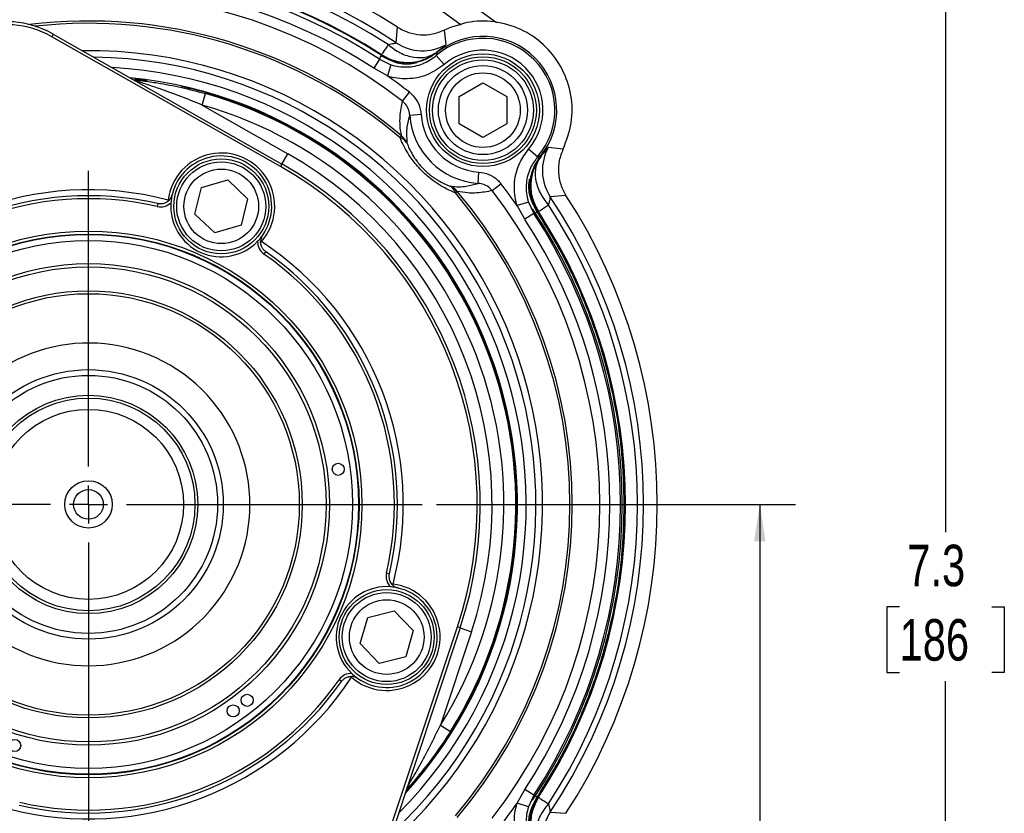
# Model space of a CAD drawing. Header units: inches. Extents: x 0.4 to 16.6, y 0.2 to 10.8.
# Tile 6 of 16: x 4 to 7.4, y 5.7 to 8.5. Entities that reach past the tile are written whole.
import ezdxf

# ---------------------------------------------------------------- set-up
doc = ezdxf.new("R2010")
doc.units = ezdxf.units.IN
doc.header["$MEASUREMENT"] = 0
doc.layers.add('SLD-0', color=7, linetype='Continuous', lineweight=25)
doc.styles.add('SLDTEXTSTYLE0', font='TXT', dxfattribs={"width": 0.75})
doc.dimstyles.new('SLDDIMSTYLE0', dxfattribs={"dimtxt": 0.145833, "dimasz": 0.13, "dimexe": 0, "dimexo": 0.0625, "dimgap": 0.036458, "dimtad": 0, "dimtih": 1, "dimtoh": 1, "dimdec": 1, "dimlfac": 1.5, "dimrnd": 1e-09, "dimzin": 12, "dimdsep": 46, "dimtxsty": 'SLDTEXTSTYLE0', "dimsah": 1, "dimcen": 0.09, "dimadec": 0, "dimazin": 3, "dimtfac": 1, "dimtdec": 1, "dimtofl": 0, "dimtmove": 0, "dimatfit": 3, "dimfxl": 0, "dimfrac": 2, "dimtolj": 1, "dimtzin": 12, "dimarcsym": 0})

# ---------------------------------------------------------------- blocks, each defined once
blk = doc.blocks.new('_D')
at = {"layer": 'SLD-0'}
for p, q in [((4.2852, 8.7932), (7.3689, 8.7932)), ((7.2439, 8.7932), (7.2439, 6.6986)), ((7.0822, 6.4373), (7.0379, 6.4373)), ((7.0379, 6.4373), (7.0379, 6.2056)), ((7.4055, 6.4373), (7.4498, 6.4373)), ((7.4498, 6.4373), (7.4498, 6.2056)), ((7.0379, 6.2056), (7.0822, 6.2056)), ((7.4498, 6.2056), (7.4055, 6.2056)), ((7.2439, 3.9019), (7.2439, 6.1761)), ((5.9137, 3.9019), (7.3689, 3.9019))]:
    blk.add_line(p, q, dxfattribs=at)
for points in [[(7.2439, 8.7932), (7.2239, 8.6632), (7.2639, 8.6632)], [(7.2439, 3.9019), (7.2639, 4.0319), (7.2239, 4.0319)]]:
    blk.add_solid(points, dxfattribs=at)
at = {"layer": 'SLD-0', "char_height": 0.14583, "attachment_point": 1, "style": 'SLDTEXTSTYLE0'}
for s, insert in [('7.3', (7.1092, 6.6549)), ('186', (7.0822, 6.3936))]:
    blk.add_mtext(s, dxfattribs=dict(at, insert=insert))
blk = doc.blocks.new('_D_3')
at = {"layer": 'SLD-0'}
for p, q in [((5.4569, 6.7965), (6.7167, 6.7965)), ((6.5917, 6.7965), (6.5917, 5.5152)), ((6.4301, 5.2539), (6.3857, 5.2539)), ((6.3857, 5.2539), (6.3857, 5.0222)), ((6.7534, 5.2539), (6.7977, 5.2539)), ((6.7977, 5.2539), (6.7977, 5.0222)), ((6.3857, 5.0222), (6.4301, 5.0222)), ((6.7977, 5.0222), (6.7534, 5.0222)), ((6.5917, 3.9019), (6.5917, 4.9926)), ((5.9137, 3.9019), (6.7167, 3.9019))]:
    blk.add_line(p, q, dxfattribs=at)
for points in [[(6.5917, 6.7965), (6.5717, 6.6665), (6.6117, 6.6665)], [(6.5917, 3.9019), (6.6117, 4.0319), (6.5717, 4.0319)]]:
    blk.add_solid(points, dxfattribs=at)
at = {"layer": 'SLD-0', "char_height": 0.14583, "attachment_point": 1, "style": 'SLDTEXTSTYLE0'}
for s, insert in [('4.3', (6.4571, 5.4715)), ('110', (6.4301, 5.2102))]:
    blk.add_mtext(s, dxfattribs=dict(at, insert=insert))
blk = doc.blocks.new('SW_CENTERMARKSYMBOL_0')
at = {"layer": 'SLD-0', "color": 0}
for p, q in [((0, 0.1333), (0, 1.1717)), ((0, 0), (0, 0.0667)), ((-0.1333, 0), (-1.1717, 0)), ((0, 0), (-0.0667, 0)), ((0, 0), (0, -0.0667)), ((0, 0), (0.0667, 0)), ((0.1333, 0), (1.1717, 0)), ((0, -0.1333), (0, -1.1717))]:
    blk.add_line(p, q, dxfattribs=at)

msp = doc.modelspace()

# ---------------------------------------------------------------- linework, layer by layer
at = {"color": 7, "linetype": 'Continuous', "lineweight": 25}
for p, q in [((5.2996, 8.7567), (5.6669, 8.4895)), ((5.3156, 8.4177), (5.3203, 8.4726)), ((4.1114, 8.4484), (4.1062, 8.4393)), ((4.9094, 7.9829), (4.1062, 8.4393)), ((4.1114, 8.4484), (4.9145, 7.992)), ((5.4835, 8.4626), (5.49, 8.4113)), ((5.2656, 8.3699), (5.2639, 8.3759)), ((5.4562, 8.373), (5.4832, 8.3413)), ((5.2568, 8.3599), (5.2364, 8.3287)), ((5.2568, 8.3599), (5.2971, 8.3408)), ((5.2971, 8.3408), (5.2844, 8.3012)), ((5.2844, 8.3012), (5.2364, 8.3287)), ((5.5365, 8.2293), (5.6199, 8.2774)), ((5.6199, 8.2774), (5.7032, 8.2293)), ((4.6342, 8.1992), (4.6456, 8.2393)), ((5.3373, 8.2131), (5.3616, 8.2444)), ((5.5365, 8.1331), (5.5365, 8.2293)), ((5.7032, 8.2293), (5.7032, 8.1331)), ((4.6342, 8.1992), (4.9351, 8.0282)), ((5.3628, 8.1639), (5.4027, 8.1666)), ((5.6199, 8.085), (5.5365, 8.1331)), ((5.7032, 8.1331), (5.6199, 8.085)), ((5.3291, 8.0845), (5.3343, 8.0906)), ((4.9145, 7.992), (4.9351, 8.0282)), ((5.8117, 8.0175), (5.78, 8.0445)), ((5.818, 8.0225), (5.8237, 8.0197)), ((5.8499, 8.0513), (5.9013, 8.0448)), ((4.9145, 7.992), (4.9094, 7.9829)), ((5.6026, 7.9242), (5.6053, 7.964)), ((5.7881, 7.9484), (5.8012, 7.982)), ((4.6317, 7.9098), (4.7241, 7.9368)), ((4.7241, 7.9368), (4.7936, 7.8703)), ((5.6518, 7.8986), (5.683, 7.9229)), ((4.6089, 7.8163), (4.6317, 7.9098)), ((5.5231, 7.8904), (5.5293, 7.8956)), ((5.9113, 7.8816), (5.8563, 7.8769)), ((4.479, 7.8529), (4.4766, 7.8428)), ((4.5151, 7.8655), (4.5167, 7.863)), ((4.7936, 7.8703), (4.7708, 7.7768)), ((5.7795, 7.8584), (5.7399, 7.8458)), ((5.7674, 7.7978), (5.7399, 7.8458)), ((5.7795, 7.8584), (5.7986, 7.8182)), ((4.6784, 7.7498), (4.6089, 7.8163)), ((5.7986, 7.8182), (5.7674, 7.7978)), ((5.8146, 7.8253), (5.8086, 7.8269)), ((4.7708, 7.7768), (4.6784, 7.7498)), ((4.8394, 7.7194), (4.8424, 7.7198)), ((4.8572, 7.6846), (4.8512, 7.676)), ((5.2916, 6.5528), (5.2815, 6.5551)), ((5.3042, 6.5167), (5.3017, 6.515)), ((5.1886, 6.3074), (5.2153, 6.3998)), ((5.2153, 6.3998), (5.3087, 6.4229)), ((5.3087, 6.4229), (5.3754, 6.3535)), ((5.2386, 5.4894), (5.5301, 6.366)), ((5.54, 6.3627), (5.2485, 5.4861)), ((5.54, 6.3627), (5.5301, 6.366)), ((5.54, 6.3627), (5.5795, 6.3495)), ((5.3754, 6.3535), (5.3487, 6.2611)), ((5.5795, 6.3495), (5.4703, 6.0211)), ((5.2553, 6.238), (5.1886, 6.3074)), ((5.3487, 6.2611), (5.2553, 6.238)), ((5.1581, 6.1923), (5.1585, 6.1894)), ((5.1232, 6.1746), (5.1147, 6.1805)), ((5.4703, 6.0211), (5.5056, 5.999)), ((5.7399, 5.7473), (5.7674, 5.7953)), ((5.7986, 5.7749), (5.7674, 5.7953)), ((5.7986, 5.7749), (5.7795, 5.7346)), ((5.7795, 5.7346), (5.7399, 5.7473)), ((5.8086, 5.7661), (5.8146, 5.7678)), ((5.8563, 5.7161), (5.9113, 5.7115))]:
    msp.add_line(p, q, dxfattribs=at)
at = {"color": 8, "linetype": 'Continuous', "lineweight": 25}
for p, q in [((5.5436, 8.4803), (5.1879, 8.7391)), ((5.4037, 5.8506), (5.3482, 5.7859))]:
    msp.add_line(p, q, dxfattribs=at)
at = {"color": 8, "linetype": 'Continuous', "lineweight": 25, "flags": 128}
msp.add_lwpolyline([(4.398, 8.2911), (4.4122, 8.2894), (4.4411, 8.2857)], dxfattribs=at)
at = {"color": 7, "linetype": 'Continuous', "lineweight": 25}
for centre, radius in [((5.6199, 8.1812), 0.1979), ((5.6199, 8.1812), 0.1875), ((5.6199, 8.1812), 0.1771), ((5.6199, 8.1812), 0.1563), ((5.6199, 8.1812), 0.131), ((4.7013, 7.8433), 0.1667), ((4.7013, 7.8433), 0.1563), ((4.7013, 7.8433), 0.131), ((4.2352, 6.7965), 0.9601), ((4.2352, 6.7965), 0.9497), ((4.2352, 6.7965), 0.948), ((4.2352, 6.7965), 0.9272), ((4.2352, 6.7965), 0.8459), ((4.2352, 6.7965), 0.8343), ((4.2352, 6.7965), 0.75), ((4.2352, 6.7965), 0.74), ((4.2352, 6.7965), 0.4733), ((4.2352, 6.7965), 0.4533), ((4.2352, 6.7965), 0.3836), ((4.2352, 6.7965), 0.3737), ((4.2352, 6.7965), 0.3338), ((5.112, 6.9198), 0.0212), ((4.2352, 6.7965), 0.0833), ((4.2352, 6.7965), 0.0521), ((5.282, 6.3305), 0.1667), ((5.282, 6.3305), 0.1563), ((5.282, 6.3305), 0.131), ((4.7924, 6.1084), 0.0212), ((4.7431, 6.0712), 0.0212), ((3.9763, 5.9498), 0.0212)]:
    msp.add_circle(centre, radius, dxfattribs=at)
for centre, radius, start, end in [((4.2352, 6.7965), 1.9967, 57.0827, 122.9173), ((4.2352, 6.7965), 1.9482, 56.3186, 123.6814), ((4.2352, 6.7965), 1.9271, 56.9214, 123.0786), ((4.2352, 6.7965), 1.8849, 56.9214, 123.0786), ((4.2352, 6.7965), 1.8826, 56.9123, 123.0877), ((4.2352, 6.7965), 1.8676, 56.8366, 123.1634), ((4.2352, 6.7965), 1.8303, 56.8366, 123.1634), ((4.2352, 6.7965), 1.7948, 52.1172, 127.8828), ((3.9467, 8.1586), 0.3333, 60.3924, 111), ((3.9467, 8.1586), 0.3229, 60.3924, 111), ((5.62, 8.1813), 0.2522, 319.4979, 130.5021), ((5.62, 8.1813), 0.2589, 321.2653, 128.7347), ((5.408, 8.5564), 0.1667, 236.3445, 299.4476), ((5.62, 8.1813), 0.2105, 319.4979, 130.5021), ((4.2352, 6.7965), 1.8344, 52.1172, 55.1115), ((4.2352, 6.7965), 1.5, 327.8785, 74.1215), ((4.2352, 6.7965), 1.4583, 327.8785, 74.1215), ((5.62, 8.1813), 0.2577, 183.8578, 266.1422), ((5.62, 8.1813), 0.2178, 183.8578, 266.1422), ((5.2943, 8.0406), 0.0641, 23.9953, 51.3241), ((5.3206, 8.0483), 0.0371, 29.5769, 76.7558), ((4.7013, 7.8433), 0.1875, 318.8003, 173.1997), ((4.7013, 7.8433), 0.1771, 325.2756, 166.7244), ((4.2352, 6.7965), 1.4167, 341.6076, 60.3924), ((5.9951, 7.9693), 0.1667, 150.5524, 213.6555), ((4.2352, 6.7965), 1.375, 341.6076, 60.3924), ((4.2352, 6.7965), 1.3646, 341.6076, 60.3924), ((4.2352, 6.7965), 1.8344, 34.8885, 37.8828), ((4.2352, 6.7965), 1.105, 75.3294, 146.6706), ((4.2352, 6.7965), 1.0842, 77.0066, 144.9934), ((5.487, 7.8819), 0.0371, 13.2442, 60.4231), ((5.4793, 7.8556), 0.0641, 38.6759, 66.0047), ((4.2352, 6.7965), 1.6898, 319.6581, 40.3419), ((4.2352, 6.7965), 1.6979, 319.6581, 40.3419), ((4.2352, 6.7965), 1.7948, 322.1172, 37.8828), ((4.2352, 6.7965), 1.9967, 327.0827, 32.9173), ((4.2352, 6.7965), 1.0737, 77.0066, 144.9934), ((4.4883, 7.8935), 0.0521, 257.0066, 314.1671), ((4.7013, 7.8433), 0.1771, 175.8305, 316.1695), ((4.2352, 6.7965), 1.9271, 326.9214, 33.0786), ((4.2352, 6.7965), 1.9482, 326.3186, 33.6814), ((4.2352, 6.7965), 1.8733, 326.3343, 33.6657), ((4.2352, 6.7965), 1.8676, 326.8366, 33.1634), ((4.2352, 6.7965), 1.8826, 326.9123, 33.0877), ((4.2352, 6.7965), 1.8849, 326.9214, 33.0786), ((4.2352, 6.7965), 1.8303, 326.8366, 33.1634), ((4.8811, 7.7187), 0.0521, 177.8328, 234.9934), ((4.2352, 6.7965), 1.105, 345.3294, 56.6706), ((4.2352, 6.7965), 1.0737, 347.0066, 54.9934), ((4.2352, 6.7965), 1.0842, 347.0066, 54.9934), ((4.2352, 6.7965), 0.5667, 239.929, 228.0039), ((5.3322, 6.5434), 0.0521, 167.0066, 224.1671), ((5.282, 6.3305), 0.1771, 85.8305, 226.1695), ((5.282, 6.3305), 0.1875, 228.8003, 83.1997), ((5.282, 6.3305), 0.1771, 235.2756, 76.7244), ((4.2352, 6.7965), 1.105, 255.3294, 326.6706), ((5.1574, 6.1507), 0.0521, 87.8328, 144.9934), ((4.2352, 6.7965), 1.0842, 257.0066, 324.9934), ((4.2352, 6.7965), 1.0738, 257.0066, 324.9934), ((4.2352, 6.7965), 1.8344, 322.1172, 325.1115), ((5.9951, 5.6237), 0.1667, 146.3445, 209.4476)]:
    msp.add_arc(centre, radius, start, end, dxfattribs=at)
at = {"color": 8, "linetype": 'Continuous', "lineweight": 25}
for radius, start, end in [(1.6979, 49.6581, 96.9971), (1.6898, 49.6581, 96.3397), (1.5938, 311.2307, 90.7693), (1.5706, 312.7078, 89.2922), (1.5365, 315.0999, 86.9001), (1.5058, 317.5804, 84.4465), (1.5034, 326.1424, 77.513)]:
    msp.add_arc((4.2352, 6.7965), radius, start, end, dxfattribs=at)
at = {"color": 7, "linetype": 'Continuous', "lineweight": 25}
for points, knots in [([(5.3203, 8.4726), (5.3328, 8.4658), (5.3578, 8.4521), (5.4004, 8.4446), (5.4437, 8.4468), (5.4702, 8.4573), (5.4835, 8.4626)], [0, 0, 0, 0, 0.249549, 0.499894, 0.750225, 1, 1, 1, 1]), ([(5.287, 8.4113), (5.2943, 8.413), (5.3053, 8.4156), (5.3144, 8.4169), (5.3152, 8.4174), (5.3156, 8.4177)], [0, 0, 0, 0, 0.498523, 0.750294, 1, 1, 1, 1]), ([(5.287, 8.4113), (5.301, 8.4008), (5.3297, 8.3794), (5.3778, 8.3647), (5.4236, 8.365), (5.447, 8.3784), (5.4584, 8.385)], [0, 0, 0, 0, 0.243136, 0.5, 0.756864, 1, 1, 1, 1]), ([(5.49, 8.4113), (5.4887, 8.4099), (5.4861, 8.4071), (5.4676, 8.3923), (5.4584, 8.385)], [0, 0, 0, 0, 0.500038, 1, 1, 1, 1]), ([(5.2568, 8.3599), (5.2577, 8.362), (5.2597, 8.3667), (5.2618, 8.3713), (5.263, 8.3738)], [0, 0, 0, 0, 0.450353, 1, 1, 1, 1]), ([(5.3792, 8.3489), (5.3761, 8.3484), (5.3546, 8.3455), (5.3129, 8.3479), (5.2796, 8.3652), (5.263, 8.3738)], [0, 0, 0, 0, 0.07803, 0.53902, 1, 1, 1, 1]), ([(5.2639, 8.3759), (5.2789, 8.3679), (5.3096, 8.3516), (5.3588, 8.347), (5.4111, 8.3551), (5.4407, 8.3738), (5.4584, 8.385)], [0, 0, 0, 0, 0.243881, 0.500124, 0.699654, 1, 1, 1, 1]), ([(5.3893, 8.348), (5.3813, 8.3459), (5.3564, 8.3396), (5.312, 8.3457), (5.2811, 8.3619), (5.2656, 8.3699)], [0, 0, 0, 0, 0.191777, 0.594963, 1, 1, 1, 1]), ([(5.2971, 8.3408), (5.2973, 8.3407), (5.3152, 8.335), (5.3531, 8.33), (5.4098, 8.3406), (5.4407, 8.3622), (5.4562, 8.373)], [0, 0, 0, 0, 0.0032673, 0.3349165, 0.6673831, 1, 1, 1, 1]), ([(5.4583, 8.3829), (5.4424, 8.3723), (5.4202, 8.3574), (5.3945, 8.3512), (5.3871, 8.3494)], [0, 0, 0, 0, 0.71275, 1, 1, 1, 1]), ([(5.458, 8.3832), (5.4422, 8.3727), (5.4207, 8.3582), (5.3957, 8.3519), (5.389, 8.3502)], [0, 0, 0, 0, 0.729749, 1, 1, 1, 1]), ([(5.458, 8.3832), (5.4576, 8.3813), (5.457, 8.3779), (5.4564, 8.3745), (5.4562, 8.373)], [0, 0, 0, 0, 0.576727, 1, 1, 1, 1]), ([(5.4832, 8.3413), (5.4639, 8.3279), (5.4252, 8.3009), (5.3544, 8.2877), (5.3071, 8.294), (5.2847, 8.3011), (5.2844, 8.3012)], [0, 0, 0, 0, 0.332453, 0.664935, 0.996731, 1, 1, 1, 1]), ([(5.389, 8.3502), (5.3889, 8.3502), (5.3855, 8.3496), (5.3823, 8.3492), (5.3792, 8.3489)], [0, 0, 0, 0, 0.020091, 1, 1, 1, 1]), ([(4.3933, 8.2882), (4.3973, 8.2877), (4.4067, 8.2867), (4.4349, 8.2833), (4.4874, 8.2757), (4.562, 8.2615), (4.6177, 8.2467), (4.6456, 8.2393)], [0, 0, 0, 0, 0.064221, 0.154318, 0.360534, 0.679743, 1, 1, 1, 1]), ([(4.6342, 8.1992), (4.6093, 8.2094), (4.5593, 8.2297), (4.4933, 8.2537), (4.4461, 8.2695), (4.4201, 8.2779), (4.4079, 8.2817), (4.4028, 8.2833), (4.4012, 8.2838), (4.4011, 8.2838), (4.4009, 8.2838)], [0, 0, 0, 0, 0.311989, 0.625203, 0.816052, 0.893228, 0.960502, 0.977504, 0.987857, 1, 1, 1, 1]), ([(5.3616, 8.2444), (5.3703, 8.2361), (5.3877, 8.2195), (5.3998, 8.1908), (5.402, 8.1728), (5.4027, 8.1666)], [0, 0, 0, 0, 0.397023, 0.793893, 1, 1, 1, 1]), ([(5.3343, 8.0906), (5.3342, 8.0912), (5.3288, 8.1173), (5.3269, 8.1605), (5.3339, 8.1958), (5.3373, 8.2131)], [0, 0, 0, 0, 0.010657, 0.513477, 1, 1, 1, 1]), ([(5.3628, 8.1639), (5.3624, 8.1678), (5.3611, 8.1792), (5.3537, 8.1973), (5.3428, 8.2079), (5.3373, 8.2131)], [0, 0, 0, 0, 0.207401, 0.604963, 1, 1, 1, 1]), ([(5.3628, 8.1639), (5.3587, 8.1508), (5.3501, 8.1233), (5.3519, 8.0861), (5.3528, 8.0667)], [0, 0, 0, 0, 0.478666, 1, 1, 1, 1]), ([(5.5231, 7.8904), (5.5108, 7.8957), (5.4808, 7.9087), (5.4352, 7.939), (5.3933, 7.979), (5.359, 8.0229), (5.3397, 8.0586), (5.3308, 8.0802), (5.3291, 8.0845)], [0, 0, 0, 0, 0.1623365, 0.3957874, 0.5541822, 0.7119256, 0.9428172, 1, 1, 1, 1]), ([(5.3528, 8.0667), (5.3541, 8.0632), (5.3605, 8.0465), (5.3747, 8.0186), (5.4008, 7.9845), (5.4199, 7.9658), (5.4407, 7.9484), (5.4576, 7.937), (5.4824, 7.9233), (5.4956, 7.9181), (5.5053, 7.9142)], [0, 0, 0, 0, 0.060426, 0.295827, 0.448101, 0.575654, 0.598782, 0.771911, 0.830481, 1, 1, 1, 1]), ([(5.7399, 7.8458), (5.7386, 7.8503), (5.7306, 7.8771), (5.7273, 7.9293), (5.7438, 7.9945), (5.7688, 8.029), (5.78, 8.0445)], [0, 0, 0, 0, 0.067291, 0.398, 0.728909, 1, 1, 1, 1]), ([(5.8237, 8.0197), (5.8124, 8.002), (5.7938, 7.9724), (5.7857, 7.9201), (5.7903, 7.871), (5.8066, 7.8402), (5.8146, 7.8253)], [0, 0, 0, 0, 0.30035, 0.499876, 0.756119, 1, 1, 1, 1]), ([(5.7889, 7.9503), (5.7906, 7.957), (5.7969, 7.982), (5.8114, 8.0035), (5.8219, 8.0193)], [0, 0, 0, 0, 0.270251, 1, 1, 1, 1]), ([(5.85, 7.8483), (5.8395, 7.8623), (5.8181, 7.891), (5.8034, 7.9391), (5.8037, 7.9849), (5.8171, 8.0083), (5.8237, 8.0197)], [0, 0, 0, 0, 0.243136, 0.5, 0.756864, 1, 1, 1, 1]), ([(5.8117, 8.0175), (5.8131, 8.0177), (5.8166, 8.0183), (5.82, 8.0189), (5.8219, 8.0193)], [0, 0, 0, 0, 0.423273, 1, 1, 1, 1]), ([(5.8237, 8.0197), (5.831, 8.0289), (5.8458, 8.0474), (5.8485, 8.05), (5.8499, 8.0513)], [0, 0, 0, 0, 0.499654, 1, 1, 1, 1]), ([(5.9013, 8.0448), (5.896, 8.0316), (5.8855, 8.005), (5.8833, 7.9618), (5.8907, 7.9192), (5.9045, 7.8941), (5.9113, 7.8816)], [0, 0, 0, 0, 0.249549, 0.499894, 0.750225, 1, 1, 1, 1]), ([(5.8117, 8.0175), (5.8027, 8.0051), (5.7827, 7.9775), (5.7694, 7.9253), (5.772, 7.8835), (5.7784, 7.8621), (5.7795, 7.8584)], [0, 0, 0, 0, 0.271237, 0.602164, 0.932744, 1, 1, 1, 1]), ([(5.6053, 7.964), (5.6174, 7.962), (5.6415, 7.958), (5.6675, 7.9409), (5.6793, 7.9273), (5.683, 7.9229)], [0, 0, 0, 0, 0.403564, 0.807281, 1, 1, 1, 1]), ([(5.7876, 7.9406), (5.7876, 7.9408), (5.7879, 7.9438), (5.7884, 7.947), (5.7889, 7.9502), (5.7889, 7.9503)], [0, 0, 0, 0, 0.066377, 0.979914, 1, 1, 1, 1]), ([(5.5053, 7.9142), (5.5057, 7.9141), (5.527, 7.9112), (5.5615, 7.9123), (5.5892, 7.9203), (5.6026, 7.9242)], [0, 0, 0, 0, 0.009852, 0.5214842, 1, 1, 1, 1]), ([(5.6518, 7.8986), (5.6494, 7.9014), (5.642, 7.9099), (5.6255, 7.9205), (5.6103, 7.9229), (5.6026, 7.9242)], [0, 0, 0, 0, 0.1914508, 0.5944568, 1, 1, 1, 1]), ([(5.8086, 7.8269), (5.8006, 7.8423), (5.7847, 7.8731), (5.7783, 7.9143), (5.7835, 7.9363), (5.7847, 7.9413)], [0, 0, 0, 0, 0.434994, 0.8701, 1, 1, 1, 1]), ([(5.8125, 7.8243), (5.8039, 7.8409), (5.7866, 7.8742), (5.7842, 7.9159), (5.7871, 7.9374), (5.7876, 7.9406)], [0, 0, 0, 0, 0.46098, 0.92197, 1, 1, 1, 1]), ([(4.5167, 7.863), (4.5186, 7.865), (4.5225, 7.869), (4.5267, 7.8764), (4.5283, 7.8818), (4.5289, 7.884)], [0, 0, 0, 0, 0.356357, 0.74604, 1, 1, 1, 1]), ([(4.5289, 7.884), (4.5289, 7.8839), (4.5275, 7.878), (4.5258, 7.8692), (4.5249, 7.8592), (4.5246, 7.8562)], [0, 0, 0, 0, 0.006221, 0.693742, 1, 1, 1, 1]), ([(5.6518, 7.8986), (5.6345, 7.8952), (5.608, 7.8899), (5.5667, 7.8896), (5.5418, 7.8936), (5.5293, 7.8956)], [0, 0, 0, 0, 0.486338, 0.743005, 1, 1, 1, 1]), ([(4.5167, 7.863), (4.5122, 7.8596), (4.5052, 7.8543), (4.492, 7.8516), (4.4839, 7.8519), (4.4798, 7.8528), (4.479, 7.8529)], [0, 0, 0, 0, 0.4648066, 0.7228685, 0.9459337, 1, 1, 1, 1]), ([(5.8563, 7.8769), (5.8561, 7.8765), (5.8556, 7.8757), (5.8543, 7.8665), (5.8517, 7.8556), (5.85, 7.8483)], [0, 0, 0, 0, 0.251921, 0.502064, 1, 1, 1, 1]), ([(5.8125, 7.8243), (5.81, 7.8231), (5.8054, 7.8211), (5.8007, 7.8191), (5.7986, 7.8182)], [0, 0, 0, 0, 0.549647, 1, 1, 1, 1]), ([(4.829, 7.7206), (4.8311, 7.7229), (4.8379, 7.7302), (4.8433, 7.7373), (4.8468, 7.7424), (4.8468, 7.7424)], [0, 0, 0, 0, 0.306258, 0.993779, 1, 1, 1, 1]), ([(4.8468, 7.7424), (4.845, 7.7394), (4.8415, 7.7333), (4.8397, 7.7253), (4.8395, 7.7209), (4.8394, 7.7194)], [0, 0, 0, 0, 0.401313, 0.799783, 1, 1, 1, 1]), ([(4.8572, 7.6846), (4.8543, 7.6869), (4.8486, 7.6916), (4.8424, 7.7017), (4.8396, 7.7112), (4.8395, 7.7173), (4.8394, 7.7194)], [0, 0, 0, 0, 0.240771, 0.480327, 0.823632, 1, 1, 1, 1]), ([(5.3017, 6.515), (5.2983, 6.5195), (5.293, 6.5265), (5.2903, 6.5397), (5.2906, 6.5478), (5.2914, 6.552), (5.2916, 6.5528)], [0, 0, 0, 0, 0.464807, 0.722868, 0.945934, 1, 1, 1, 1]), ([(5.3227, 6.5028), (5.3226, 6.5029), (5.3166, 6.5043), (5.3079, 6.5059), (5.2979, 6.5068), (5.2949, 6.5071)], [0, 0, 0, 0, 0.006221, 0.693742, 1, 1, 1, 1]), ([(5.3017, 6.515), (5.3037, 6.5131), (5.3077, 6.5093), (5.3151, 6.505), (5.3205, 6.5035), (5.3227, 6.5028)], [0, 0, 0, 0, 0.356357, 0.74604, 1, 1, 1, 1]), ([(5.1232, 6.1746), (5.1256, 6.1774), (5.1303, 6.1831), (5.1404, 6.1893), (5.1499, 6.1921), (5.156, 6.1923), (5.1581, 6.1923)], [0, 0, 0, 0, 0.240771, 0.480327, 0.823632, 1, 1, 1, 1]), ([(5.1811, 6.1849), (5.1781, 6.1867), (5.172, 6.1903), (5.164, 6.192), (5.1596, 6.1923), (5.1581, 6.1923)], [0, 0, 0, 0, 0.401313, 0.799783, 1, 1, 1, 1]), ([(5.1593, 6.2027), (5.1616, 6.2006), (5.1689, 6.1938), (5.176, 6.1884), (5.1811, 6.1849), (5.1811, 6.1849)], [0, 0, 0, 0, 0.306258, 0.993779, 1, 1, 1, 1]), ([(5.3536, 5.8021), (5.3536, 5.8022), (5.3538, 5.8025), (5.3548, 5.8041), (5.3576, 5.8089), (5.3638, 5.8193), (5.3776, 5.843), (5.402, 5.8863), (5.435, 5.9483), (5.4585, 5.9968), (5.4703, 6.0211)], [0, 0, 0, 0, 0.012143, 0.030843, 0.039457, 0.10673, 0.183907, 0.374756, 0.687209, 1, 1, 1, 1]), ([(5.5056, 5.999), (5.49, 5.975), (5.4586, 5.9267), (5.4125, 5.8662), (5.3785, 5.8253), (5.3598, 5.8038), (5.3535, 5.7968), (5.3508, 5.7938)], [0, 0, 0, 0, 0.317529, 0.639429, 0.845666, 0.935772, 1, 1, 1, 1]), ([(5.7986, 5.7749), (5.8007, 5.774), (5.8054, 5.772), (5.81, 5.7699), (5.8125, 5.7688)], [0, 0, 0, 0, 0.450353, 1, 1, 1, 1]), ([(5.78, 5.5485), (5.7665, 5.5678), (5.7396, 5.6065), (5.7263, 5.6773), (5.7327, 5.7246), (5.7398, 5.7471), (5.7399, 5.7473)], [0, 0, 0, 0, 0.332453, 0.664935, 0.996731, 1, 1, 1, 1]), ([(5.7866, 5.6424), (5.7846, 5.6505), (5.7783, 5.6754), (5.7844, 5.7197), (5.8006, 5.7506), (5.8086, 5.7661)], [0, 0, 0, 0, 0.191777, 0.594963, 1, 1, 1, 1]), ([(5.7876, 5.6525), (5.7871, 5.6556), (5.7842, 5.6772), (5.7866, 5.7188), (5.8039, 5.7521), (5.8125, 5.7688)], [0, 0, 0, 0, 0.07803, 0.53902, 1, 1, 1, 1]), ([(5.8146, 5.7678), (5.8066, 5.7528), (5.7903, 5.7221), (5.7857, 5.6729), (5.7938, 5.6206), (5.8124, 5.5911), (5.8237, 5.5733)], [0, 0, 0, 0, 0.243881, 0.500124, 0.699654, 1, 1, 1, 1]), ([(5.8237, 5.5733), (5.8171, 5.5847), (5.8037, 5.6082), (5.8034, 5.654), (5.8181, 5.702), (5.8395, 5.7308), (5.85, 5.7447)], [0, 0, 0, 0, 0.243136, 0.5, 0.756864, 1, 1, 1, 1]), ([(5.85, 5.7447), (5.8517, 5.7375), (5.8543, 5.7265), (5.8556, 5.7173), (5.8561, 5.7165), (5.8563, 5.7161)], [0, 0, 0, 0, 0.498523, 0.750294, 1, 1, 1, 1]), ([(5.7795, 5.7346), (5.7794, 5.7344), (5.7737, 5.7165), (5.7686, 5.6786), (5.7793, 5.622), (5.8009, 5.591), (5.8117, 5.5755)], [0, 0, 0, 0, 0.0032673, 0.3349165, 0.6673831, 1, 1, 1, 1])]:
    msp.add_open_spline(points, degree=3, knots=knots, dxfattribs=at)
for points in [[(5.9013, 8.0448), (5.9127, 8.0751), (5.9357, 8.1356), (5.9329, 8.2342), (5.9024, 8.3269), (5.8446, 8.4059), (5.7655, 8.4637), (5.6729, 8.4942), (5.5743, 8.497), (5.5138, 8.4741), (5.4835, 8.4626)], [(5.287, 8.4113), (5.2805, 8.4013), (5.2675, 8.3814), (5.2651, 8.3777), (5.2639, 8.3759)], [(5.8146, 7.8253), (5.8164, 7.8265), (5.8201, 7.8288), (5.84, 7.8418), (5.85, 7.8483)], [(6.116, 6.7965), (6.1143, 6.8571), (6.1109, 6.9783), (6.0836, 7.1583), (6.0404, 7.335), (5.9798, 7.5065), (5.904, 7.6721), (5.8404, 7.7753), (5.8086, 7.8269)], [(5.8086, 5.7661), (5.8404, 5.8177), (5.904, 5.9209), (5.9798, 6.0865), (6.0404, 6.258), (6.0836, 6.4347), (6.1109, 6.6148), (6.1143, 6.7359), (6.116, 6.7965)], [(5.8146, 5.7678), (5.8164, 5.7666), (5.8201, 5.7642), (5.84, 5.7512), (5.85, 5.7447)]]:
    msp.add_open_spline(points, degree=3, dxfattribs=at)

# ---------------------------------------------------------------- block references
at = {"layer": 'SLD-0'}
msp.add_blockref('SW_CENTERMARKSYMBOL_0', (4.2352, 6.7965), dxfattribs=at)

# ---------------------------------------------------------------- dimensions: what is measured, and where the dimension line sits
for base, p1, p2, picture, middle in [((7.2439, 3.9019), (4.2352, 8.7932), (5.8637, 3.9019), '_D', (7.2439, 6.4373)), ((6.5917, 6.7965), (5.8637, 3.9019), (5.4069, 6.7965), '_D_3', (6.5917, 5.2539))]:
    dim = msp.add_linear_dim(base=base, p1=p1, p2=p2, angle=90, dimstyle='SLDDIMSTYLE0', dxfattribs=at)
    dim.commit()
    dim.dimension.update_dxf_attribs({"geometry": picture, "text_midpoint": middle, "dimtype": 160})

doc.saveas('drawing.dxf')
